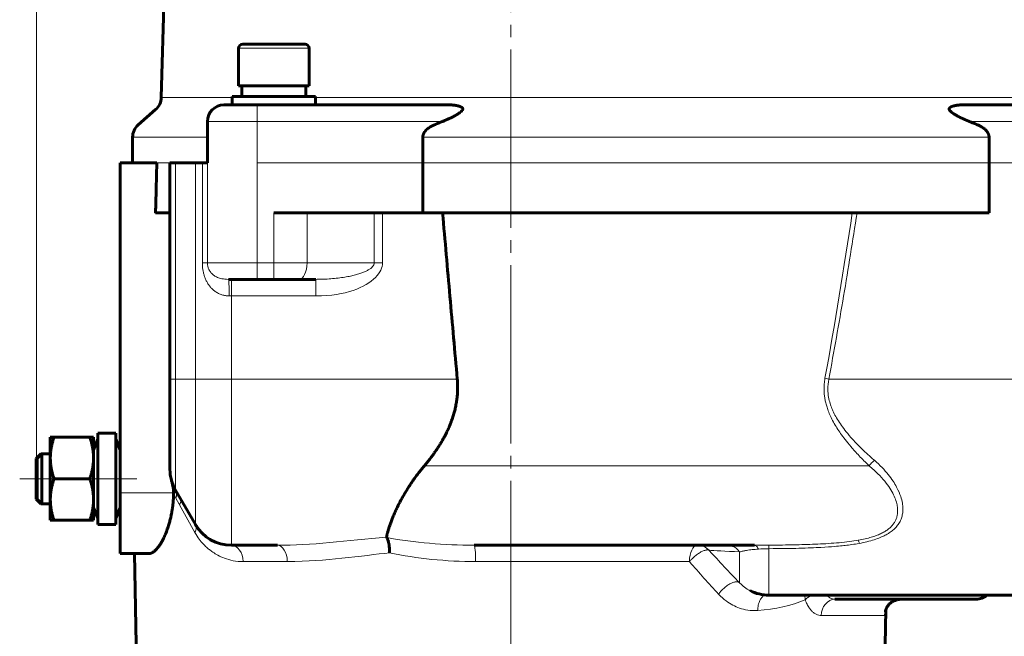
# Model space of a CAD drawing. Header units: millimetres. Extents: x -507 to -8, y -378 to 153.
# Tile 12 of 14: x -191 to -73, y -68 to 6. Entities that reach past the tile are written whole.
import ezdxf

# ---------------------------------------------------------------- set-up
doc = ezdxf.new("R2010")
doc.units = ezdxf.units.MM
for name, pattern in [('K5LT32768', [0]), ('K5LT32769', [0]), ('K5LT32770', [19.5, 15, -1.5, 1.5, -1.5]), ('K5LT_AXLED', [25.944445, 21.444445, -1.5, 1.5, -1.5]), ('K5LT_THIN', [0])]:
    doc.linetypes.add(name, pattern=pattern)
doc.layers.add('Системный слой', color=7, linetype='Continuous')
doc.styles.add('KDIMTEXTSTYLE', font='GOST_AU.SHX', dxfattribs={"width": 0.96, "oblique": 15, "height": 5})
doc.styles.add('KTEXTSTYLE', font='GOST_AU.SHX', dxfattribs={"width": 0.96, "height": 5})
doc.dimstyles.new('KDIMSTYLE (1.00)', dxfattribs={"dimtxt": 5, "dimasz": 1, "dimexe": 2, "dimexo": 0, "dimgap": 1, "dimtad": 1, "dimtxsty": 'KDIMTEXTSTYLE', "dimsah": 1, "dimcen": 0, "dimdle": 1, "dimadec": 0, "dimazin": 0, "dimtfac": 0.667, "dimtmove": 0, "dimatfit": 3, "dimfxl": 1, "dimtvp": 1, "dimtolj": 1, "dimtzin": 0, "dimarcsym": 0})

# ---------------------------------------------------------------- blocks, each defined once
blk = doc.blocks.new('D3')
at = {"color": 7, "linetype": 'K5LT_THIN', "lineweight": 18}
for p, q in [((-188.99, -48.83), (-188.99, 143.57)), ((-131.91, 130.53), (-131.91, 143.57)), ((-188.99, 141.57), (-131.91, 141.57))]:
    blk.add_line(p, q, dxfattribs=at)
blk.add_wipeout([(-166.44, 142.57), (-166.44, 152.56), (-155.99, 152.56), (-155.99, 142.57)])
at = {"color": 7, "insert": (-166.44, 151.72), "char_height": 7, "attachment_point": 1, "style": 'KTEXTSTYLE'}
blk.add_mtext('\\H3.5;\\W0.965;\\Q15;\\Q15;\\H7.00;57', dxfattribs=at)
blk = doc.blocks.new('KDIMARROW_00')
at = {"layer": 'Системный слой', "color": 0, "linetype": 'K5LT_THIN', "lineweight": 18}
blk.add_line((0, 0), (-1, 0), dxfattribs=at)
blk = doc.blocks.new('U10')
at = {"color": 7}
dim = blk.add_linear_dim(base=(-188.994, 141.575), p1=(-131.909, 130.534), p2=(-188.994, -48.832), text='\\H5.0;\\W0.925;\\Q0;\\H5.0;\\W0.925;\\Q0;\\Q15;\\W0.887;57\\Q0;', dimstyle='KDIMSTYLE (1.00)', override={"dimexo": 0, "dimblk1": 'KDIMARROW_00', "dimblk2": 'KDIMARROW_00', "dimse1": 0, "dimse2": 0, "dimclrt": 7, "dimtolj": 1}, dxfattribs=at)
dim.commit()
dim.dimension.update_dxf_attribs({"geometry": 'D3', "text_midpoint": (-160.994, 141.575), "dimtype": 160})

msp = doc.modelspace()

# ---------------------------------------------------------------- linework, layer by layer
at = {"color": 30, "linetype": 'K5LT_AXLED', "lineweight": 18, "true_color": 0xff8000}
msp.add_line((-131.909, 132.534), (-131.909, -100.466), dxfattribs=at)
at = {"color": 150, "linetype": 'K5LT32769', "lineweight": 60, "true_color": 0x0080ff}
for p, q in [((-171.536, 89.377), (-173.954, -2.955)), ((-164.659, 2.968), (-164.659, -1.532)), ((-156.659, 3.468), (-164.159, 3.468)), ((-158.409, 3.468), (-156.659, 3.468)), ((-156.159, 2.968), (-156.159, -1.532)), ((-156.159, -1.532), (-164.659, -1.532)), ((-164.259, -2.832), (-164.259, -1.532)), ((-156.559, -2.832), (-156.559, -1.532)), ((-155.409, -2.832), (-165.409, -2.832)), ((-165.409, -3.832), (-165.409, -2.832)), ((-155.409, -3.832), (-155.409, -2.832)), ((-174.637, -4.409), (-176.725, -6.234)), ((-162.409, -3.832), (-166.409, -3.832)), ((-139.426, -3.832), (-162.409, -3.832)), ((-54.409, -3.832), (-77.392, -3.832)), ((-168.409, -10.832), (-168.409, -5.832)), ((-177.409, -10.832), (-177.409, -7.74)), ((-142.482, -7.74), (-142.482, -10.832)), ((-74.335, -10.832), (-74.335, -7.74)), ((-178.909, -10.832), (-174.489, -10.832)), ((-178.909, -10.832), (-178.909, -50.529)), ((-172.909, -10.832), (-172.909, -36.832)), ((-172.239, -10.832), (-172.909, -10.832)), ((-169.852, -10.832), (-172.239, -10.832)), ((-169.013, -10.832), (-169.852, -10.832)), ((-168.409, -10.832), (-169.013, -10.832)), ((-142.482, -10.832), (-142.482, -16.832)), ((-74.335, -10.832), (-74.335, -16.832)), ((-172.909, -16.832), (-174.645, -16.832)), ((-160.409, -16.832), (-142.482, -16.832)), ((-74.335, -16.832), (-142.482, -16.832)), ((-165.878, -24.832), (-162.409, -24.832)), ((-162.409, -24.832), (-160.409, -24.832)), ((-160.409, -24.832), (-157.409, -24.832)), ((-157.409, -24.832), (-155.337, -24.832)), ((-172.909, -36.832), (-172.909, -47.698)), ((-187.309, -43.832), (-186.862, -43.832)), ((-187.309, -46.332), (-187.309, -43.832)), ((-186.862, -43.832), (-182.555, -43.832)), ((-182.555, -43.832), (-182.109, -43.832)), ((-182.109, -43.832), (-182.109, -46.332)), ((-181.609, -48.832), (-181.609, -43.332)), ((-179.409, -43.332), (-181.609, -43.332)), ((-179.409, -48.832), (-179.409, -43.332)), ((-182.109, -45.332), (-181.609, -44.082)), ((-178.909, -45.332), (-179.409, -44.082)), ((-188.994, -46.373), (-188.453, -45.832)), ((-188.879, -46.373), (-188.338, -45.832)), ((-188.338, -45.832), (-188.453, -45.832)), ((-188.453, -45.947), (-188.453, -45.832)), ((-188.338, -46.018), (-188.338, -45.832)), ((-187.309, -45.832), (-188.338, -45.832)), ((-188.338, -51.832), (-188.338, -46.018)), ((-188.994, -46.373), (-188.994, -51.291)), ((-188.879, -46.373), (-188.879, -51.291)), ((-187.309, -51.332), (-187.309, -46.332)), ((-182.109, -46.332), (-182.109, -51.332)), ((-186.862, -48.832), (-182.555, -48.832)), ((-181.609, -54.332), (-181.609, -48.832)), ((-179.409, -54.332), (-179.409, -48.832)), ((-178.909, -50.529), (-178.909, -57.832)), ((-172.239, -50.198), (-169.852, -54.332)), ((-188.994, -51.291), (-188.453, -51.832)), ((-188.879, -51.291), (-188.338, -51.832)), ((-188.453, -51.832), (-188.453, -51.717)), ((-188.338, -51.832), (-188.453, -51.832)), ((-187.309, -51.832), (-188.338, -51.832)), ((-187.309, -53.832), (-187.309, -51.332)), ((-182.109, -51.332), (-182.109, -53.832)), ((-182.109, -52.332), (-181.609, -53.582)), ((-178.909, -52.332), (-179.409, -53.582)), ((-186.862, -53.832), (-187.309, -53.832)), ((-186.862, -53.832), (-182.555, -53.832)), ((-182.109, -53.832), (-182.555, -53.832)), ((-179.409, -54.332), (-181.609, -54.332)), ((-167.721, -56.323), (-167.722, -56.324)), ((-159.981, -56.832), (-165.522, -56.832)), ((-102.586, -56.832), (-136.308, -56.832)), ((-105.501, -56.832), (-102.586, -56.832)), ((-178.909, -57.832), (-175.434, -57.832)), ((-176.909, -72.832), (-177.171, -57.832)), ((-103.07, -62.305), (-103.09, -62.295)), ((-42.909, -62.832), (-100.838, -62.832)), ((-92.88, -63.332), (-75.909, -63.332)), ((-86.909, -72.832), (-86.765, -64.594))]:
    msp.add_line(p, q, dxfattribs=at)
at = {"color": 7, "linetype": 'K5LT32768', "lineweight": 18}
for p, q in [((-164.659, 2.968), (-156.159, 2.968)), ((-173.954, -2.955), (-165.409, -2.955)), ((-155.409, -2.955), (-61.409, -2.955)), ((-162.409, -3.832), (-162.409, -5.832)), ((-168.409, -5.832), (-162.409, -5.832)), ((-162.409, -5.832), (-140.102, -5.832)), ((-162.409, -10.832), (-162.409, -5.832)), ((-76.716, -5.832), (-54.409, -5.832)), ((-177.409, -7.74), (-168.409, -7.74)), ((-142.482, -7.74), (-74.335, -7.74)), ((-174.489, -10.832), (-172.909, -10.832)), ((-172.239, -36.832), (-172.239, -10.832)), ((-169.852, -10.832), (-169.852, -36.832)), ((-169.013, -10.832), (-169.013, -22.832)), ((-168.409, -22.832), (-168.409, -10.832)), ((-142.482, -10.832), (-162.409, -10.832)), ((-162.409, -10.832), (-162.409, -22.832)), ((-142.482, -10.832), (-74.335, -10.832)), ((-54.409, -10.832), (-74.335, -10.832)), ((-160.409, -16.832), (-160.409, -22.832)), ((-156.409, -16.832), (-156.409, -22.832)), ((-148.337, -16.832), (-148.337, -22.832)), ((-147.337, -22.832), (-147.337, -16.832)), ((-168.409, -22.832), (-169.013, -22.832)), ((-162.409, -22.832), (-168.409, -22.832)), ((-162.409, -24.832), (-162.409, -22.832)), ((-160.409, -22.832), (-162.409, -22.832)), ((-160.409, -24.832), (-160.409, -22.832)), ((-156.409, -22.832), (-160.409, -22.832)), ((-148.337, -22.832), (-156.409, -22.832)), ((-147.337, -22.832), (-148.337, -22.832)), ((-165.522, -26.832), (-165.522, -24.832)), ((-155.337, -26.832), (-155.337, -24.832)), ((-165.776, -26.832), (-165.522, -26.832)), ((-165.522, -26.832), (-155.337, -26.832)), ((-165.522, -36.832), (-165.522, -26.832)), ((-172.909, -36.832), (-172.239, -36.832)), ((-172.239, -36.832), (-169.852, -36.832)), ((-172.239, -50.198), (-172.239, -36.832)), ((-169.852, -36.832), (-165.522, -36.832)), ((-169.852, -36.832), (-169.852, -54.332)), ((-138.333, -36.832), (-165.522, -36.832)), ((-165.522, -56.832), (-165.522, -36.832)), ((-94.085, -36.745), (-93.621, -36.832)), ((-42.909, -36.832), (-93.621, -36.832)), ((-88.784, -47.268), (-142.294, -47.268)), ((-172.464, -50.529), (-178.909, -50.529)), ((-172.196, -51.163), (-169.907, -55.297)), ((-104.373, -61.337), (-104.373, -57.633)), ((-100.838, -62.832), (-100.838, -57.246)), ((-164.099, -58.797), (-158.793, -58.797)), ((-136.122, -58.797), (-110.401, -58.797)), ((-103.07, -62.305), (-103.09, -62.295)), ((-94.536, -65.297), (-86.93, -65.297))]:
    msp.add_line(p, q, dxfattribs=at)
at = {"color": 30, "linetype": 'K5LT32770', "lineweight": 18, "true_color": 0xff8000}
msp.add_line((-190.994, -48.832), (-176.909, -48.832), dxfattribs=at)
at = {"color": 150, "linetype": 'K5LT32769', "lineweight": 60, "true_color": 0x0080ff}
for centre, radius, start, end in [((-164.159, 2.968), 0.5, 90, 180), ((-156.659, 2.968), 0.5, 0, 90), ((-175.953, -2.903), 2, 311.15529, 358.5), ((-166.409, -5.832), 2, 90, 180), ((-175.409, -7.74), 2, 131.15529, 180), ((-167.909, -47.698), 5, 180, 210), ((-165.522, -51.832), 5, 210, 270), ((-100.838, -57.832), 5, 243.21884, 270), ((-75.909, -61.332), 2, 270, 311.40962)]:
    msp.add_arc(centre, radius, start, end, dxfattribs=at)
at = {"color": 7, "linetype": 'K5LT32768', "lineweight": 18}
for centre, major_axis, ratio, start_param, end_param in [((-157.409, -22.832), (0, -2), 0.5, 0, 1.5707963), ((-165.878, -26.832), (0, 2), 0.050867, 4.712389, 6.2831853), ((-165.522, -58.832), (0, 2), 0.7114717, 4.7298423, 6.2831853), ((-159.981, -58.832), (0, 2), 0.5941917, 4.7298423, 6.2831853), ((-136.308, -58.832), (0, 2), 0.0931212, 4.7298423, 6.2831853), ((-109.45, -58.832), (0, 2), 0.4753676, 0, 1.553343), ((-109.45, -58.832), (0, 2), 0.9874452, 5.4849905, 6.2831853), ((-92.88, -65.332), (0, 2), 0.8280859, 0, 1.553343), ((-84.937, -65.332), (0, 2), 0.9966165, 0, 1.553343)]:
    msp.add_ellipse(centre, major_axis=major_axis, ratio=ratio, start_param=start_param, end_param=end_param, dxfattribs=at)
at = {"color": 150, "linetype": 'K5LT32769', "lineweight": 60, "true_color": 0x0080ff}
for points in [[(-137.686, -4.409), (-137.689, -4.415), (-137.696, -4.427), (-137.707, -4.445), (-137.719, -4.463), (-137.731, -4.481), (-137.744, -4.498), (-137.758, -4.516), (-137.772, -4.533), (-137.788, -4.55), (-137.804, -4.568), (-137.82, -4.585), (-137.84, -4.605), (-137.864, -4.628), (-137.891, -4.653), (-137.92, -4.679), (-137.952, -4.706), (-137.985, -4.733), (-138.018, -4.759), (-138.05, -4.783), (-138.08, -4.806), (-138.112, -4.829), (-138.146, -4.853), (-138.181, -4.877), (-138.218, -4.901), (-138.256, -4.926), (-138.296, -4.952), (-138.339, -4.979), (-138.383, -5.006), (-138.43, -5.034), (-138.48, -5.063), (-138.532, -5.093), (-138.586, -5.124), (-138.643, -5.155), (-138.702, -5.187), (-138.763, -5.22), (-138.833, -5.256), (-138.912, -5.297), (-139.001, -5.341), (-139.084, -5.382), (-139.16, -5.418), (-139.236, -5.454), (-139.319, -5.493), (-139.41, -5.535), (-139.494, -5.573), (-139.592, -5.616), (-139.682, -5.656), (-139.779, -5.698), (-139.861, -5.732), (-139.971, -5.778), (-140.051, -5.811), (-140.102, -5.832)], [(-139.426, -3.832), (-139.39, -3.832), (-139.319, -3.833), (-139.215, -3.835), (-139.111, -3.839), (-139.009, -3.845), (-138.908, -3.852), (-138.81, -3.861), (-138.717, -3.872), (-138.627, -3.883), (-138.545, -3.896), (-138.47, -3.909), (-138.403, -3.921), (-138.345, -3.933), (-138.295, -3.945), (-138.252, -3.955), (-138.215, -3.965), (-138.181, -3.974), (-138.15, -3.983), (-138.12, -3.992), (-138.091, -4.002), (-138.062, -4.011), (-138.036, -4.021), (-138.011, -4.03), (-137.988, -4.039), (-137.967, -4.048), (-137.947, -4.056), (-137.929, -4.065), (-137.911, -4.073), (-137.895, -4.081), (-137.88, -4.089), (-137.864, -4.097), (-137.846, -4.107), (-137.827, -4.118), (-137.807, -4.131), (-137.791, -4.143), (-137.777, -4.152), (-137.768, -4.16), (-137.759, -4.167), (-137.751, -4.174), (-137.744, -4.181), (-137.737, -4.187), (-137.73, -4.194), (-137.724, -4.2), (-137.719, -4.206), (-137.714, -4.212), (-137.709, -4.218), (-137.704, -4.224), (-137.7, -4.23), (-137.694, -4.238), (-137.687, -4.251), (-137.678, -4.268), (-137.67, -4.29), (-137.666, -4.311), (-137.665, -4.326), (-137.665, -4.34), (-137.666, -4.355), (-137.671, -4.373), (-137.676, -4.388), (-137.681, -4.4), (-137.684, -4.406), (-137.686, -4.409)], [(-79.132, -4.409), (-79.133, -4.408), (-79.134, -4.405), (-79.136, -4.402), (-79.138, -4.396), (-79.141, -4.389), (-79.145, -4.379), (-79.149, -4.365), (-79.152, -4.351), (-79.153, -4.34), (-79.153, -4.332), (-79.153, -4.326), (-79.153, -4.32), (-79.152, -4.31), (-79.149, -4.297), (-79.144, -4.279), (-79.136, -4.259), (-79.125, -4.241), (-79.115, -4.226), (-79.104, -4.212), (-79.091, -4.197), (-79.074, -4.181), (-79.054, -4.163), (-79.036, -4.149), (-79.02, -4.138), (-79.008, -4.13), (-78.997, -4.123), (-78.987, -4.116), (-78.976, -4.11), (-78.966, -4.104), (-78.955, -4.098), (-78.945, -4.092), (-78.933, -4.086), (-78.921, -4.08), (-78.909, -4.074), (-78.895, -4.067), (-78.88, -4.061), (-78.864, -4.054), (-78.847, -4.046), (-78.83, -4.039), (-78.81, -4.032), (-78.789, -4.024), (-78.767, -4.015), (-78.738, -4.005), (-78.703, -3.994), (-78.661, -3.981), (-78.619, -3.969), (-78.577, -3.958), (-78.536, -3.948), (-78.492, -3.938), (-78.446, -3.928), (-78.397, -3.918), (-78.341, -3.907), (-78.277, -3.897), (-78.206, -3.886), (-78.138, -3.877), (-78.077, -3.869), (-78.021, -3.863), (-77.965, -3.857), (-77.903, -3.852), (-77.834, -3.847), (-77.758, -3.842), (-77.688, -3.838), (-77.624, -3.836), (-77.566, -3.834), (-77.508, -3.833), (-77.45, -3.832), (-77.411, -3.832), (-77.392, -3.832)], [(-76.716, -5.832), (-76.757, -5.815), (-76.817, -5.791), (-76.902, -5.755), (-76.957, -5.732), (-77.005, -5.712), (-77.045, -5.695), (-77.094, -5.673), (-77.148, -5.65), (-77.214, -5.621), (-77.278, -5.593), (-77.36, -5.557), (-77.43, -5.525), (-77.504, -5.491), (-77.564, -5.463), (-77.625, -5.434), (-77.688, -5.404), (-77.752, -5.373), (-77.817, -5.341), (-77.882, -5.309), (-77.946, -5.276), (-78.01, -5.243), (-78.073, -5.21), (-78.135, -5.177), (-78.196, -5.144), (-78.255, -5.111), (-78.313, -5.078), (-78.369, -5.045), (-78.423, -5.013), (-78.474, -4.982), (-78.523, -4.951), (-78.569, -4.922), (-78.612, -4.894), (-78.655, -4.864), (-78.7, -4.833), (-78.744, -4.801), (-78.784, -4.771), (-78.819, -4.744), (-78.851, -4.719), (-78.877, -4.697), (-78.899, -4.678), (-78.918, -4.661), (-78.937, -4.644), (-78.958, -4.624), (-78.981, -4.602), (-79.004, -4.578), (-79.024, -4.558), (-79.039, -4.541), (-79.05, -4.528), (-79.059, -4.516), (-79.069, -4.504), (-79.08, -4.49), (-79.093, -4.472), (-79.106, -4.454), (-79.115, -4.438), (-79.122, -4.427), (-79.128, -4.417), (-79.131, -4.412), (-79.132, -4.409)], [(-140.102, -5.832), (-140.263, -5.898), (-140.587, -6.031), (-140.913, -6.166), (-141.075, -6.234)], [(-75.742, -6.234), (-75.905, -6.166), (-76.231, -6.031), (-76.554, -5.898), (-76.716, -5.832)], [(-142.482, -7.74), (-142.482, -7.728), (-142.482, -7.715), (-142.481, -7.694), (-142.48, -7.677), (-142.479, -7.655), (-142.476, -7.631), (-142.473, -7.606), (-142.47, -7.586), (-142.468, -7.57), (-142.465, -7.553), (-142.46, -7.531), (-142.456, -7.511), (-142.452, -7.496), (-142.448, -7.48), (-142.442, -7.46), (-142.435, -7.436), (-142.428, -7.412), (-142.419, -7.387), (-142.409, -7.361), (-142.401, -7.342), (-142.394, -7.324), (-142.386, -7.306), (-142.378, -7.288), (-142.369, -7.271), (-142.361, -7.253), (-142.348, -7.23), (-142.335, -7.205), (-142.321, -7.181), (-142.307, -7.158), (-142.292, -7.135), (-142.282, -7.119), (-142.272, -7.104), (-142.26, -7.088), (-142.243, -7.064), (-142.227, -7.042), (-142.214, -7.025), (-142.2, -7.007), (-142.185, -6.988), (-142.17, -6.971), (-142.154, -6.953), (-142.137, -6.933), (-142.119, -6.914), (-142.102, -6.895), (-142.084, -6.877), (-142.058, -6.851), (-142.037, -6.83), (-142.017, -6.811), (-141.996, -6.792), (-141.966, -6.765), (-141.932, -6.736), (-141.909, -6.717), (-141.885, -6.698), (-141.86, -6.678), (-141.823, -6.65), (-141.786, -6.622), (-141.755, -6.601), (-141.731, -6.584), (-141.707, -6.568), (-141.676, -6.547), (-141.64, -6.524), (-141.603, -6.501), (-141.566, -6.479), (-141.529, -6.457), (-141.492, -6.436), (-141.454, -6.415), (-141.417, -6.395), (-141.381, -6.376), (-141.344, -6.357), (-141.308, -6.34), (-141.273, -6.323), (-141.237, -6.305), (-141.203, -6.29), (-141.17, -6.275), (-141.139, -6.261), (-141.107, -6.248), (-141.086, -6.239), (-141.075, -6.234)], [(-75.742, -6.234), (-75.684, -6.259), (-75.598, -6.297), (-75.487, -6.35), (-75.411, -6.389), (-75.34, -6.428), (-75.27, -6.468), (-75.209, -6.505), (-75.15, -6.542), (-75.098, -6.576), (-75.042, -6.615), (-74.987, -6.656), (-74.933, -6.698), (-74.88, -6.741), (-74.83, -6.784), (-74.783, -6.828), (-74.743, -6.868), (-74.714, -6.897), (-74.688, -6.926), (-74.659, -6.957), (-74.625, -6.998), (-74.594, -7.037), (-74.573, -7.065), (-74.556, -7.09), (-74.541, -7.112), (-74.52, -7.143), (-74.502, -7.172), (-74.49, -7.194), (-74.477, -7.217), (-74.467, -7.235), (-74.455, -7.258), (-74.445, -7.279), (-74.435, -7.3), (-74.425, -7.322), (-74.415, -7.346), (-74.403, -7.375), (-74.396, -7.395), (-74.39, -7.414), (-74.383, -7.433), (-74.376, -7.458), (-74.371, -7.476), (-74.367, -7.492), (-74.363, -7.508), (-74.359, -7.524), (-74.356, -7.539), (-74.353, -7.554), (-74.349, -7.574), (-74.347, -7.592), (-74.345, -7.606), (-74.343, -7.619), (-74.341, -7.635), (-74.339, -7.653), (-74.338, -7.67), (-74.337, -7.686), (-74.336, -7.7), (-74.336, -7.714), (-74.336, -7.727), (-74.335, -7.736), (-74.335, -7.74)], [(-174.489, -10.832), (-174.494, -10.998), (-174.498, -11.164), (-174.546, -12.987), (-174.589, -14.647), (-174.636, -16.473), (-174.64, -16.639), (-174.644, -16.814), (-174.645, -16.823), (-174.645, -16.832)], [(-138.333, -36.832), (-138.633, -33.51), (-139.218, -26.936), (-139.808, -20.172), (-140.096, -16.832)], [(-142.294, -47.268), (-142.238, -47.202), (-142.127, -47.069), (-141.962, -46.867), (-141.8, -46.664), (-141.64, -46.459), (-141.482, -46.252), (-141.327, -46.043), (-141.174, -45.832), (-141.024, -45.62), (-140.877, -45.406), (-140.732, -45.19), (-140.59, -44.971), (-140.451, -44.751), (-140.315, -44.528), (-140.182, -44.303), (-140.037, -44.049), (-139.882, -43.766), (-139.718, -43.452), (-139.574, -43.159), (-139.447, -42.889), (-139.326, -42.615), (-139.198, -42.311), (-139.066, -41.974), (-138.954, -41.662), (-138.859, -41.376), (-138.779, -41.12), (-138.706, -40.865), (-138.639, -40.611), (-138.578, -40.36), (-138.519, -40.086), (-138.462, -39.79), (-138.41, -39.472), (-138.371, -39.189), (-138.344, -38.941), (-138.325, -38.728), (-138.31, -38.523), (-138.299, -38.327), (-138.292, -38.138), (-138.289, -37.956), (-138.288, -37.779), (-138.29, -37.61), (-138.295, -37.446), (-138.301, -37.287), (-138.31, -37.132), (-138.321, -36.981), (-138.329, -36.881), (-138.333, -36.832)], [(-186.862, -43.832), (-186.882, -43.891), (-186.92, -44.007), (-186.972, -44.178), (-187.02, -44.345), (-187.064, -44.507), (-187.103, -44.665), (-187.138, -44.819), (-187.17, -44.97), (-187.198, -45.12), (-187.224, -45.268), (-187.246, -45.416), (-187.265, -45.565), (-187.28, -45.715), (-187.293, -45.866), (-187.302, -46.02), (-187.308, -46.176), (-187.309, -46.28), (-187.309, -46.332)], [(-182.109, -46.332), (-182.109, -46.288), (-182.11, -46.199), (-182.114, -46.067), (-182.12, -45.937), (-182.13, -45.808), (-182.141, -45.682), (-182.154, -45.557), (-182.17, -45.436), (-182.187, -45.317), (-182.206, -45.2), (-182.226, -45.086), (-182.247, -44.976), (-182.269, -44.87), (-182.291, -44.768), (-182.314, -44.67), (-182.337, -44.576), (-182.361, -44.485), (-182.384, -44.396), (-182.408, -44.31), (-182.432, -44.226), (-182.456, -44.145), (-182.481, -44.065), (-182.513, -43.961), (-182.538, -43.884), (-182.555, -43.832)], [(-187.309, -46.332), (-187.309, -46.376), (-187.308, -46.465), (-187.304, -46.597), (-187.297, -46.727), (-187.288, -46.856), (-187.277, -46.982), (-187.263, -47.106), (-187.248, -47.228), (-187.231, -47.347), (-187.212, -47.464), (-187.192, -47.578), (-187.171, -47.688), (-187.149, -47.794), (-187.127, -47.896), (-187.104, -47.994), (-187.081, -48.088), (-187.057, -48.179), (-187.034, -48.268), (-187.01, -48.354), (-186.986, -48.438), (-186.962, -48.519), (-186.937, -48.599), (-186.905, -48.703), (-186.88, -48.78), (-186.862, -48.832)], [(-182.555, -48.832), (-182.536, -48.773), (-182.498, -48.657), (-182.446, -48.486), (-182.398, -48.319), (-182.354, -48.157), (-182.315, -47.999), (-182.28, -47.845), (-182.248, -47.694), (-182.219, -47.544), (-182.194, -47.396), (-182.172, -47.247), (-182.153, -47.099), (-182.138, -46.949), (-182.125, -46.797), (-182.116, -46.644), (-182.11, -46.488), (-182.109, -46.384), (-182.109, -46.332)], [(-146.846, -55.84), (-146.837, -55.794), (-146.817, -55.699), (-146.782, -55.546), (-146.743, -55.384), (-146.697, -55.213), (-146.646, -55.032), (-146.59, -54.844), (-146.527, -54.647), (-146.459, -54.442), (-146.385, -54.23), (-146.305, -54.012), (-146.22, -53.787), (-146.128, -53.556), (-146.031, -53.32), (-145.927, -53.078), (-145.818, -52.832), (-145.703, -52.581), (-145.582, -52.326), (-145.456, -52.068), (-145.325, -51.81), (-145.191, -51.553), (-145.054, -51.298), (-144.914, -51.046), (-144.774, -50.799), (-144.631, -50.556), (-144.487, -50.317), (-144.342, -50.082), (-144.198, -49.853), (-144.053, -49.63), (-143.91, -49.414), (-143.766, -49.202), (-143.623, -48.996), (-143.48, -48.794), (-143.321, -48.574), (-143.144, -48.335), (-142.949, -48.079), (-142.767, -47.847), (-142.6, -47.638), (-142.448, -47.453), (-142.345, -47.33), (-142.294, -47.268)], [(-186.862, -48.832), (-186.882, -48.891), (-186.92, -49.007), (-186.972, -49.178), (-187.02, -49.345), (-187.064, -49.507), (-187.103, -49.665), (-187.138, -49.819), (-187.17, -49.97), (-187.198, -50.12), (-187.224, -50.268), (-187.246, -50.416), (-187.265, -50.565), (-187.28, -50.715), (-187.293, -50.866), (-187.302, -51.02), (-187.308, -51.176), (-187.309, -51.28), (-187.309, -51.332)], [(-182.109, -51.332), (-182.109, -51.288), (-182.11, -51.199), (-182.114, -51.067), (-182.12, -50.937), (-182.13, -50.808), (-182.141, -50.682), (-182.154, -50.557), (-182.17, -50.436), (-182.187, -50.317), (-182.206, -50.2), (-182.226, -50.086), (-182.247, -49.976), (-182.269, -49.87), (-182.291, -49.768), (-182.314, -49.67), (-182.337, -49.576), (-182.361, -49.485), (-182.384, -49.396), (-182.408, -49.31), (-182.432, -49.226), (-182.456, -49.145), (-182.481, -49.065), (-182.513, -48.961), (-182.538, -48.884), (-182.555, -48.832)], [(-172.721, -49.056), (-172.721, -49.056), (-172.721, -49.056), (-172.721, -49.057), (-172.721, -49.058), (-172.72, -49.059), (-172.72, -49.06), (-172.719, -49.063), (-172.718, -49.065), (-172.717, -49.07), (-172.716, -49.074), (-172.713, -49.084), (-172.711, -49.09), (-172.706, -49.108), (-172.703, -49.119), (-172.693, -49.151), (-172.687, -49.17), (-172.672, -49.22), (-172.662, -49.25), (-172.642, -49.309), (-172.632, -49.338), (-172.612, -49.395), (-172.602, -49.424), (-172.586, -49.467), (-172.58, -49.482), (-172.574, -49.497)], [(-172.464, -50.529), (-172.471, -50.377), (-172.478, -50.224), (-172.516, -49.907), (-172.551, -49.74), (-172.624, -49.402), (-172.671, -49.234), (-172.718, -49.066)], [(-172.465, -50.624), (-172.467, -50.687), (-172.472, -50.812), (-172.481, -51), (-172.492, -51.188), (-172.506, -51.376), (-172.522, -51.564), (-172.54, -51.752), (-172.561, -51.94), (-172.584, -52.128), (-172.609, -52.315), (-172.636, -52.501), (-172.666, -52.688), (-172.698, -52.874), (-172.734, -53.066), (-172.776, -53.271), (-172.824, -53.495), (-172.88, -53.73), (-172.94, -53.967), (-173.003, -54.198), (-173.077, -54.45), (-173.17, -54.742), (-173.283, -55.067), (-173.401, -55.373), (-173.514, -55.64), (-173.628, -55.894), (-173.765, -56.172), (-173.929, -56.473), (-174.112, -56.772), (-174.305, -57.046), (-174.494, -57.276), (-174.667, -57.452), (-174.805, -57.571), (-174.911, -57.647), (-174.984, -57.693), (-175.042, -57.725), (-175.093, -57.75), (-175.143, -57.772), (-175.193, -57.79), (-175.242, -57.806), (-175.291, -57.817), (-175.339, -57.826), (-175.387, -57.831), (-175.419, -57.832), (-175.434, -57.832)], [(-172.465, -50.624), (-172.465, -50.613), (-172.464, -50.592), (-172.464, -50.561), (-172.464, -50.54), (-172.464, -50.529)], [(-187.309, -51.332), (-187.309, -51.376), (-187.308, -51.465), (-187.304, -51.597), (-187.297, -51.727), (-187.288, -51.856), (-187.277, -51.982), (-187.263, -52.106), (-187.248, -52.228), (-187.231, -52.347), (-187.212, -52.464), (-187.192, -52.578), (-187.171, -52.688), (-187.149, -52.794), (-187.127, -52.896), (-187.104, -52.994), (-187.081, -53.088), (-187.057, -53.179), (-187.034, -53.268), (-187.01, -53.354), (-186.986, -53.438), (-186.962, -53.519), (-186.937, -53.599), (-186.905, -53.703), (-186.88, -53.78), (-186.862, -53.832)], [(-182.555, -53.832), (-182.536, -53.773), (-182.498, -53.657), (-182.446, -53.486), (-182.398, -53.319), (-182.354, -53.157), (-182.315, -52.999), (-182.28, -52.845), (-182.248, -52.694), (-182.219, -52.544), (-182.194, -52.396), (-182.172, -52.247), (-182.153, -52.099), (-182.138, -51.949), (-182.125, -51.797), (-182.116, -51.644), (-182.11, -51.488), (-182.109, -51.384), (-182.109, -51.332)], [(-169.389, -55.003), (-169.395, -54.995), (-169.402, -54.987), (-169.419, -54.966), (-169.43, -54.953), (-169.462, -54.912), (-169.483, -54.884), (-169.536, -54.814), (-169.568, -54.771), (-169.63, -54.683), (-169.661, -54.638), (-169.722, -54.546), (-169.752, -54.499), (-169.804, -54.415), (-169.825, -54.378), (-169.849, -54.338), (-169.851, -54.335), (-169.852, -54.332)], [(-167.332, -56.495), (-167.362, -56.483), (-167.392, -56.471), (-167.474, -56.438), (-167.525, -56.415), (-167.625, -56.37), (-167.674, -56.347), (-167.729, -56.32), (-167.736, -56.317), (-167.747, -56.311), (-167.752, -56.308), (-167.769, -56.3), (-167.781, -56.294), (-167.802, -56.283), (-167.811, -56.279), (-167.826, -56.271), (-167.832, -56.268), (-167.843, -56.262), (-167.848, -56.259), (-167.856, -56.255), (-167.86, -56.253), (-167.867, -56.249), (-167.871, -56.247), (-167.877, -56.244), (-167.879, -56.243), (-167.886, -56.239), (-167.89, -56.237), (-167.903, -56.23), (-167.911, -56.225), (-167.936, -56.212), (-167.952, -56.203), (-168, -56.176), (-168.032, -56.157), (-168.095, -56.12), (-168.125, -56.102), (-168.155, -56.083)], [(-146.846, -55.84), (-146.846, -55.847), (-146.848, -55.861), (-146.841, -55.883), (-146.832, -55.898), (-146.826, -55.907)], [(-146.503, -57.739), (-146.5, -57.661), (-146.497, -57.499), (-146.503, -57.261), (-146.518, -57.034), (-146.538, -56.842), (-146.562, -56.675), (-146.591, -56.522), (-146.627, -56.369), (-146.671, -56.222), (-146.72, -56.095), (-146.772, -55.989), (-146.808, -55.932), (-146.826, -55.907)], [(-86.811, -64.746), (-86.812, -64.756), (-86.813, -64.764), (-86.814, -64.771), (-86.814, -64.769), (-86.811, -64.756), (-86.809, -64.746), (-86.804, -64.723), (-86.802, -64.715), (-86.797, -64.696), (-86.794, -64.685), (-86.789, -64.669), (-86.788, -64.666), (-86.786, -64.659), (-86.785, -64.655), (-86.783, -64.648), (-86.782, -64.644), (-86.778, -64.632), (-86.775, -64.623), (-86.77, -64.608), (-86.768, -64.601), (-86.761, -64.582), (-86.756, -64.57), (-86.737, -64.518), (-86.718, -64.474), (-86.678, -64.388), (-86.657, -64.349), (-86.601, -64.249), (-86.561, -64.187), (-86.476, -64.071), (-86.431, -64.017), (-86.332, -63.91), (-86.278, -63.858), (-86.158, -63.756), (-86.092, -63.707), (-85.952, -63.615), (-85.878, -63.573), (-85.724, -63.498), (-85.644, -63.465), (-85.48, -63.409), (-85.396, -63.386), (-85.228, -63.353), (-85.144, -63.342), (-85.019, -63.333), (-84.978, -63.332), (-84.937, -63.332)]]:
    msp.add_open_spline(points, degree=3, dxfattribs=at)
at = {"color": 7, "linetype": 'K5LT32768', "lineweight": 18}
for points in [[(-90.798, -16.832), (-91.801, -23.486), (-92.877, -30.128), (-94.085, -36.745)], [(-93.621, -36.832), (-93.015, -33.506), (-91.802, -26.853), (-90.749, -20.172), (-90.222, -16.832)], [(-169.013, -22.832), (-169.013, -22.991), (-169, -23.273), (-168.954, -23.654), (-168.889, -24.005), (-168.788, -24.394), (-168.635, -24.813), (-168.444, -25.194), (-168.24, -25.516), (-168.007, -25.812), (-167.724, -26.097), (-167.385, -26.355), (-166.986, -26.579), (-166.55, -26.738), (-166.133, -26.818), (-165.882, -26.832), (-165.776, -26.832)], [(-165.878, -24.832), (-166.029, -24.832), (-166.304, -24.817), (-166.664, -24.76), (-166.952, -24.684), (-167.197, -24.595), (-167.41, -24.494), (-167.603, -24.376), (-167.766, -24.251), (-167.913, -24.113), (-168.052, -23.951), (-168.175, -23.762), (-168.269, -23.568), (-168.331, -23.39), (-168.373, -23.219), (-168.402, -23.035), (-168.409, -22.902), (-168.409, -22.832)], [(-148.337, -22.832), (-148.337, -22.917), (-148.374, -23.081), (-148.524, -23.307), (-148.744, -23.514), (-149.026, -23.705), (-149.389, -23.894), (-149.82, -24.069), (-150.319, -24.231), (-150.87, -24.377), (-151.508, -24.511), (-152.246, -24.631), (-153.114, -24.734), (-153.993, -24.799), (-154.751, -24.828), (-155.172, -24.832), (-155.337, -24.832)], [(-155.337, -26.832), (-153.542, -26.832), (-150.561, -26.307), (-147.885, -24.625), (-147.337, -23.43), (-147.337, -22.832)], [(-94.085, -36.745), (-94.126, -36.971), (-94.184, -37.401), (-94.208, -38.012), (-94.185, -38.559), (-94.123, -39.07), (-94.024, -39.581), (-93.888, -40.093), (-93.704, -40.644), (-93.44, -41.288), (-93.074, -42.014), (-92.642, -42.736), (-92.21, -43.375), (-91.704, -44.067), (-90.999, -44.947), (-89.998, -46.063), (-89.212, -46.853), (-88.784, -47.268)], [(-88.145, -46.604), (-88.701, -46.118), (-89.661, -45.244), (-90.797, -44.058), (-91.559, -43.153), (-92.118, -42.414), (-92.599, -41.689), (-92.986, -40.987), (-93.266, -40.36), (-93.471, -39.781), (-93.659, -39.066), (-93.782, -38.066), (-93.711, -37.274), (-93.621, -36.832)], [(-88.784, -47.268), (-88.375, -47.599), (-87.679, -48.224), (-86.847, -49.153), (-86.255, -49.975), (-85.813, -50.756), (-85.521, -51.48), (-85.371, -52.122), (-85.329, -52.644), (-85.357, -53.091), (-85.442, -53.485), (-85.583, -53.851), (-85.775, -54.186), (-86.021, -54.5), (-86.327, -54.798), (-86.702, -55.078), (-87.146, -55.337), (-87.647, -55.569), (-88.203, -55.775), (-88.845, -55.964), (-89.608, -56.142), (-90.562, -56.315), (-91.716, -56.465), (-93.016, -56.582), (-94.32, -56.666), (-95.599, -56.724), (-96.873, -56.763), (-98.187, -56.791), (-99.523, -56.809), (-100.414, -56.816), (-100.853, -56.819)], [(-100.838, -57.246), (-99.405, -57.236), (-97.085, -57.206), (-94.398, -57.092), (-92.877, -56.978), (-92.008, -56.896), (-91.263, -56.81), (-90.431, -56.693), (-89.505, -56.525), (-88.556, -56.297), (-87.748, -56.039), (-87.102, -55.771), (-86.57, -55.494), (-86.11, -55.193), (-85.696, -54.846), (-85.337, -54.446), (-85.029, -53.963), (-84.829, -53.455), (-84.72, -52.918), (-84.694, -52.386), (-84.75, -51.771), (-84.926, -51.018), (-85.378, -49.898), (-86.371, -48.336), (-87.466, -47.196), (-88.145, -46.604)], [(-88.784, -47.268), (-88.719, -47.191), (-88.582, -47.036), (-88.366, -46.812), (-88.218, -46.671), (-88.145, -46.604)], [(-172.465, -50.624), (-172.437, -50.687), (-172.379, -50.812), (-172.289, -50.991), (-172.227, -51.107), (-172.196, -51.163)], [(-172.239, -50.198), (-172.191, -50.282), (-172.124, -50.458), (-172.102, -50.726), (-172.133, -50.962), (-172.173, -51.102), (-172.196, -51.163)], [(-169.852, -54.332), (-169.817, -54.393), (-169.768, -54.519), (-169.747, -54.713), (-169.764, -54.901), (-169.807, -55.067), (-169.86, -55.201), (-169.894, -55.271), (-169.907, -55.297)], [(-169.907, -55.297), (-169.727, -55.623), (-169.385, -56.139), (-168.896, -56.703), (-168.517, -57.071), (-168.178, -57.36), (-167.766, -57.668), (-167.188, -58.03), (-166.371, -58.415), (-165.324, -58.719), (-164.523, -58.797), (-164.099, -58.797)], [(-146.846, -55.84), (-151.555, -56.31), (-155.993, -56.832), (-159.981, -56.832)], [(-136.308, -56.832), (-139.924, -56.832), (-143.503, -56.514), (-146.826, -55.907)], [(-105.788, -56.832), (-105.673, -56.832), (-105.455, -56.858), (-105.16, -56.957), (-104.898, -57.099), (-104.68, -57.268), (-104.504, -57.452), (-104.412, -57.575), (-104.373, -57.633)], [(-100.853, -56.819), (-101.447, -56.823), (-102.041, -56.832), (-102.586, -56.832)], [(-102.087, -57.298), (-102.13, -57.206), (-102.22, -57.053), (-102.357, -56.911), (-102.48, -56.844), (-102.553, -56.832), (-102.586, -56.832)], [(-100.853, -56.819), (-100.851, -56.826), (-100.848, -56.869), (-100.843, -57.014), (-100.84, -57.161), (-100.838, -57.246)], [(-158.793, -58.797), (-156.301, -58.797), (-152.289, -58.43), (-147.97, -57.909), (-146.503, -57.739)], [(-146.503, -57.739), (-143.183, -58.434), (-139.649, -58.797), (-136.122, -58.797)], [(-110.401, -58.797), (-110.33, -58.714), (-110.186, -58.557), (-109.965, -58.342), (-109.749, -58.153), (-109.536, -57.985), (-109.32, -57.831), (-109.108, -57.698), (-108.907, -57.588), (-108.722, -57.504), (-108.552, -57.442), (-108.396, -57.403), (-108.255, -57.387), (-108.133, -57.396), (-108.065, -57.421), (-108.036, -57.436)], [(-104.373, -61.337), (-105.59, -60.081), (-106.814, -58.777), (-108.036, -57.436)], [(-108.036, -57.436), (-107.466, -57.472), (-106.065, -57.555), (-104.373, -57.633)], [(-104.373, -57.633), (-104.23, -57.594), (-103.951, -57.527), (-103.524, -57.45), (-103.17, -57.399), (-102.85, -57.361), (-102.493, -57.326), (-102.229, -57.307), (-102.087, -57.298)], [(-102.087, -57.298), (-101.693, -57.274), (-101.265, -57.251), (-100.838, -57.246)], [(-110.401, -58.797), (-109.231, -60.147), (-108.059, -61.456), (-106.895, -62.715)], [(-106.895, -62.715), (-106.811, -62.599), (-106.64, -62.388), (-106.377, -62.117), (-106.15, -61.915), (-105.943, -61.752), (-105.738, -61.609), (-105.534, -61.487), (-105.346, -61.391), (-105.165, -61.317), (-104.975, -61.259), (-104.781, -61.227), (-104.607, -61.232), (-104.471, -61.27), (-104.402, -61.313), (-104.373, -61.337)], [(-103.09, -62.295), (-103.151, -62.264), (-103.606, -62.022), (-104.036, -61.69), (-104.373, -61.337)], [(-106.895, -62.715), (-106.567, -63.07), (-105.98, -63.578), (-105.164, -64.068), (-104.399, -64.408), (-103.41, -64.683), (-102.613, -64.719), (-102.156, -64.681)], [(-102.156, -64.681), (-102.162, -64.512), (-102.145, -64.215), (-102.069, -63.851), (-101.981, -63.594), (-101.89, -63.398), (-101.785, -63.224), (-101.657, -63.063), (-101.507, -62.923), (-101.388, -62.846), (-101.322, -62.813), (-101.312, -62.809)], [(-102.156, -64.681), (-100.079, -64.508), (-98.146, -64.115), (-96.466, -63.389)], [(-96.481, -62.832), (-96.487, -62.888), (-96.493, -63), (-96.49, -63.155), (-96.48, -63.284), (-96.471, -63.358), (-96.466, -63.389)], [(-95.657, -62.832), (-95.71, -62.859), (-95.844, -62.93), (-96.053, -63.056), (-96.276, -63.216), (-96.407, -63.331), (-96.466, -63.389)], [(-96.466, -63.389), (-96.393, -63.595), (-96.236, -63.955), (-95.979, -64.38), (-95.734, -64.685), (-95.466, -64.943), (-95.159, -65.15), (-94.833, -65.273), (-94.627, -65.297), (-94.536, -65.297)], [(-92.88, -63.332), (-93.023, -63.332), (-93.273, -63.279), (-93.58, -63.099), (-93.752, -62.939), (-93.829, -62.85), (-93.845, -62.832)], [(-86.93, -65.297), (-86.897, -65.297), (-86.85, -65.184), (-86.814, -64.884), (-86.8, -64.72), (-86.799, -64.702)]]:
    msp.add_open_spline(points, degree=3, dxfattribs=at)
at = {"layer": 'Системный слой', "color": 7, "linetype": 'K5LT_THIN', "lineweight": 18}
for start, end in [(151.6457, 152.33785), (21.14187, 21.65516)]:
    msp.add_arc((-131.909, -72.832), 45, start, end, dxfattribs=at)

# ---------------------------------------------------------------- next in the draw order: block references
msp.add_blockref('U10', (0, 0))

doc.saveas('drawing.dxf')
